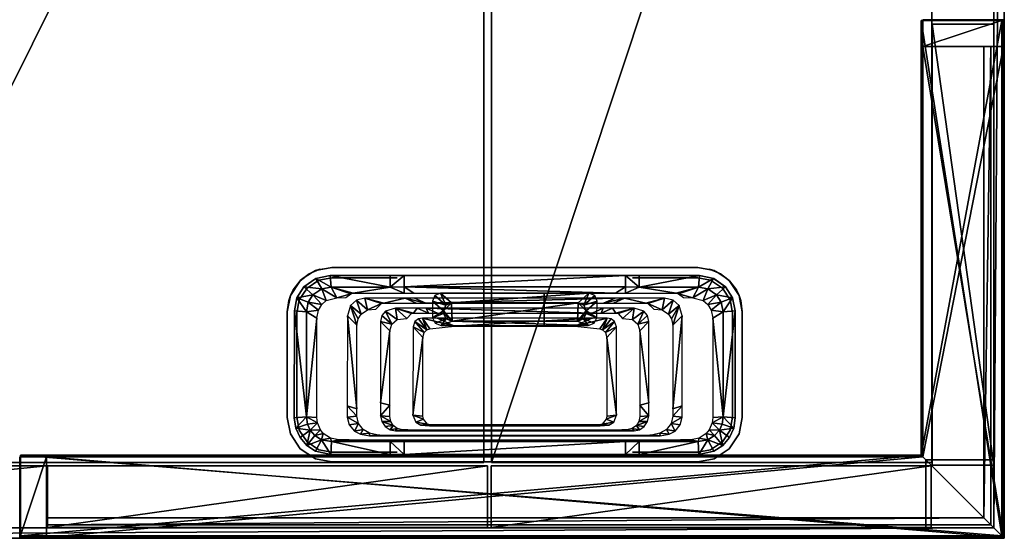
# Model space of a CAD drawing. Header units: millimetres. Extents: x -12 to 2193, y -1730 to 0.
# Tile 2 of 3: x 1063 to 2193, y -1683 to -1088. Entities that reach past the tile are written whole.
import ezdxf

# ---------------------------------------------------------------- set-up
doc = ezdxf.new("R2010")
doc.units = ezdxf.units.MM
for name, color, linetype in [('ALUMINIUM', 8, 'Continuous'), ('GLASS', 8, 'Continuous'), ('MTL2', 33, 'Continuous'), ('PLASTIC_BLACK', 18, 'Continuous')]:
    doc.layers.add(name, color=color, linetype=linetype)

msp = doc.modelspace()

# ---------------------------------------------------------------- meshes
at = {"layer": 'ALUMINIUM'}
mesh = msp.add_polyface(dxfattribs=at)
corners = [(2190, -1089, 23), (2190, -1680, 23), (2097.7, -1089, 23), (2097.7, -1587.7, 23), (2097.7, -1089, 0.4), (2097.7, -1587.7, 0.4), (2190, -1089, 0.4), (2190, -1680, 0.4)]
mesh.append_faces([[corners[k] for k in face] for face in [(3, 1, 2), (5, 3, 4), (7, 5, 6), (6, 0, 7), (4, 2, 6), (5, 7, 3)]], dxfattribs={"vtx1": -1})
mesh.append_faces([[corners[k] for k in face] for face in [(1, 0, 2), (3, 2, 4), (5, 4, 6), (0, 1, 7), (2, 0, 6), (7, 1, 3)]], dxfattribs={"vtx2": -1})
mesh = msp.add_polyface(dxfattribs=at)
corners = [(1481.1, -1413.2, 651.3), (1459.5, -1407.5, 667.9), (1478.6, -1413.8, 650.9), (1462.4, -1421.1, 643.4), (1471.8, -1420.2, 640.6), (1451.6, -1431.3, 648.1), (1442.8, -1416, 674.4), (1450.1, -1438.7, 649.8), (1439.3, -1427.9, 677.4), (1449.9, -1409.8, 671.2), (1455, -1425.9, 646.2), (1450.1, -1534.3, 666.7), (1439.2, -1530.9, 695.6), (1450.1, -1543, 668.2), (1378.7, -1422, 706.2), (1392.3, -1423.1, 702.7), (1381.5, -1407.1, 702.8), (1394.5, -1412.1, 700.2), (1378.4, -1544.7, 727.9), (1392.3, -1543.6, 724), (1389.5, -1394.4, 698.4), (1399.8, -1403.9, 697.3), (1403.3, -1384.8, 693), (1409.9, -1396.9, 693.3), (1419.5, -1381.6, 688), (1420.7, -1394.8, 690), (1488.6, -1381.6, 669.2), (1488.6, -1394.9, 671.5), (1378.7, -1422, 696.2), (1381.5, -1407.1, 692.8), (1389.5, -1394.4, 688.4), (1419.5, -1381.6, 678), (1488.6, -1381.6, 659.2), (1403.2, -1384.9, 683), (1378.4, -1544.7, 717.9), (1446.1, -1401.9, 671.6), (1443.3, -1402.6, 671.2), (1427.3, -1407, 667.1), (1437.7, -1406.7, 664.7), (1406, -1421.2, 675.4), (1404.2, -1430.6, 677.5), (1409.9, -1414.9, 673.2), (1415.1, -1410.4, 671), (1404.2, -1544.3, 697.6)]
mesh.append_faces([[corners[k] for k in face] for face in [(0, 1, 2), (5, 6, 7), (7, 8, 11), (11, 12, 13), (14, 15, 16), (18, 19, 14), (35, 25, 36), (25, 35, 27)]], dxfattribs={"vtx0": -1, "vtx1": -1})
mesh.append_faces([[corners[k] for k in face] for face in [(3, 2, 1), (37, 36, 25)]], dxfattribs={"vtx0": -1, "vtx1": -1, "vtx2": -1})
mesh.append_faces([[corners[k] for k in face] for face in [(6, 5, 10), (9, 10, 3), (16, 17, 21), (20, 21, 23), (22, 23, 25), (24, 25, 27), (26, 32, 31), (14, 28, 34), (15, 40, 39), (17, 39, 41), (21, 41, 42), (23, 42, 37), (19, 43, 40)]], dxfattribs={"vtx0": -1, "vtx2": -1})
mesh.append_faces([[corners[k] for k in face] for face in [(30, 29, 20), (20, 22, 30)]], dxfattribs={"vtx1": -1})
mesh.append_faces([[corners[k] for k in face] for face in [(6, 8, 7), (9, 6, 10), (1, 9, 3), (8, 12, 11), (15, 17, 16), (19, 15, 14), (20, 16, 21), (22, 20, 23), (24, 22, 25), (26, 24, 27), (14, 16, 28), (24, 26, 31), (18, 14, 34), (31, 33, 24), (17, 15, 39), (21, 17, 41), (23, 21, 42), (25, 23, 37), (15, 19, 40)]], dxfattribs={"vtx1": -1, "vtx2": -1})
mesh.append_faces([[corners[k] for k in face] for face in [(3, 4, 2), (16, 29, 28), (29, 16, 20), (22, 33, 30), (33, 22, 24), (37, 38, 36)]], dxfattribs={"vtx2": -1})
mesh = msp.add_polyface(dxfattribs=at)
corners = [(1542.9, -1430.4, 624.9), (1562.3, -1439.7, 601.8), (1719.9, -1430.4, 624.9), (1520.8, -1431.4, 630), (1516.9, -1434.5, 631.7), (1530.6, -1443.9, 602.5), (1525.5, -1430.5, 628.3), (1533.8, -1442.8, 602.3), (1516.3, -1407.5, 653.9), (1529.4, -1413.2, 639.6), (1746.5, -1407.5, 653.9), (1505.5, -1407.5, 655.4), (1518.2, -1413.2, 641.2), (1459.5, -1407.5, 667.9), (1481.1, -1413.2, 651.3), (1529.9, -1418.9, 639.4), (1542.7, -1424.7, 625.1), (1720, -1424.7, 625.1), (1515.3, -1424.7, 631.1), (1532.3, -1424.7, 626.5), (1519.3, -1419, 640.9), (1512.8, -1425.2, 630.8), (1494.4, -1419, 647.6), (1507.6, -1430.8, 621.6), (1479, -1427.6, 653.8), (1477.5, -1434.5, 655.4), (1490.2, -1437.2, 626.7), (1496.3, -1432.2, 624.1), (1483.2, -1422.3, 651.6), (1504.3, -1381.5, 667.1), (1504.3, -1394.7, 669.4), (1758.4, -1381.5, 667.1), (1488.6, -1381.6, 669.2), (1488.6, -1394.9, 671.5), (1504.3, -1381.5, 657.1), (1488.6, -1381.6, 659.2), (1515.7, -1401.9, 654.1), (1747.1, -1401.9, 654.1), (1504.3, -1401.9, 655.8), (1446.1, -1401.9, 671.6), (1704, -1412.9, 641.3), (1558.7, -1412.9, 641.3), (1559.5, -1434, 641.3), (1552.1, -1415.6, 641.3), (1549.5, -1422.1, 641.3), (1549.5, -1425.3, 641.3), (1552.5, -1431.4, 641.3), (1703.2, -1434, 641.3), (1537, -1430.2, 670.5), (1540.1, -1436.3, 670.5), (1716.5, -1401.7, 670.5), (1546.3, -1401.7, 670.5), (1547.1, -1438.9, 670.5), (1715.7, -1438.9, 670.5), (1539.7, -1404.4, 670.5), (1537, -1410.8, 670.5)]
mesh.append_faces([[corners[k] for k in face] for face in [(0, 1, 2), (8, 9, 10), (13, 14, 11), (21, 22, 23), (16, 15, 19), (23, 22, 27), (29, 30, 31), (32, 33, 29), (36, 30, 38)]], dxfattribs={"vtx0": -1, "vtx1": -1})
mesh.append_faces([[corners[k] for k in face] for face in [(42, 41, 44)]], dxfattribs={"vtx0": -1, "vtx1": -1, "vtx2": -1})
mesh.append_faces([[corners[k] for k in face] for face in [(6, 7, 1), (11, 12, 9), (15, 16, 17), (34, 29, 31), (35, 32, 29), (30, 36, 37)]], dxfattribs={"vtx0": -1, "vtx2": -1})
mesh.append_faces([[corners[k] for k in face] for face in [(3, 4, 5), (24, 25, 26), (27, 28, 26), (45, 48, 46), (52, 53, 42), (54, 43, 51), (44, 43, 55), (42, 46, 52), (45, 44, 48)]], dxfattribs={"vtx1": -1})
mesh.append_faces([[corners[k] for k in face] for face in [(0, 6, 1), (8, 11, 9), (14, 12, 11), (18, 19, 20), (21, 18, 22), (20, 22, 18), (15, 20, 19), (33, 30, 29), (34, 35, 29), (30, 33, 38), (39, 38, 33), (40, 41, 42), (44, 45, 42), (42, 47, 40)]], dxfattribs={"vtx1": -1, "vtx2": -1})
mesh.append_faces([[corners[k] for k in face] for face in [(6, 3, 5), (28, 24, 26), (22, 28, 27), (41, 43, 44), (45, 46, 42), (48, 49, 46), (50, 51, 41), (43, 41, 51), (43, 54, 55), (46, 49, 52), (44, 55, 48)]], dxfattribs={"vtx2": -1})
mesh = msp.add_polyface(dxfattribs=at)
corners = [(1665.1, -1438.6, 670.5), (1665.1, -1433.8, 641.7), (1665.1, -1401.9, 670.5), (1665.1, -1413.1, 641.7), (1562.3, -1439.7, 601.8), (1700.4, -1439.7, 601.8), (1719.9, -1430.4, 624.9), (1742, -1431.4, 630), (1732.1, -1443.9, 602.5), (1745.9, -1434.5, 631.7), (1737.3, -1430.5, 628.3), (1728.9, -1442.8, 602.3), (1529.4, -1413.2, 639.6), (1733.3, -1413.2, 639.6), (1746.5, -1407.5, 653.9), (1757.3, -1407.5, 655.4), (1744.6, -1413.2, 641.2), (1803.3, -1407.5, 667.9), (1781.7, -1413.2, 651.3), (1732.9, -1418.9, 639.4), (1529.9, -1418.9, 639.4), (1720, -1424.7, 625.1), (1747.5, -1424.7, 631.1), (1743.4, -1419, 640.9), (1730.4, -1424.7, 626.5), (1749.9, -1425.2, 630.8), (1755.1, -1430.8, 621.6), (1768.4, -1419, 647.6), (1783.7, -1427.6, 653.8), (1772.5, -1437.2, 626.7), (1785.2, -1434.5, 655.4), (1774.8, -1445, 628.7), (1766.4, -1432.2, 624.1), (1779.5, -1422.3, 651.6), (1504.3, -1394.7, 669.4), (1758.4, -1394.7, 669.4), (1758.4, -1381.5, 667.1), (1774.2, -1381.6, 669.2), (1774.2, -1394.9, 671.5), (1758.4, -1381.5, 657.1), (1504.3, -1381.5, 657.1), (1774.2, -1381.6, 659.2), (1747.1, -1401.9, 654.1), (1758.5, -1401.9, 655.8), (1703.2, -1434, 641.3), (1710.2, -1431.3, 641.3), (1713.2, -1425.3, 641.3), (1713.3, -1422.1, 641.3), (1710.6, -1415.6, 641.3), (1704, -1412.9, 641.3), (1722.6, -1436.3, 670.5), (1725.7, -1430.2, 670.5), (1716.5, -1401.7, 670.5), (1558.7, -1412.9, 641.3), (1715.7, -1438.9, 670.5), (1559.5, -1434, 641.3), (1723.1, -1404.4, 670.5), (1725.8, -1410.8, 670.5)]
mesh.append_faces([[corners[k] for k in face] for face in [(6, 5, 10), (14, 13, 15), (22, 23, 24), (25, 27, 22), (23, 22, 27), (39, 36, 41)]], dxfattribs={"vtx0": -1, "vtx1": -1})
mesh.append_faces([[corners[k] for k in face] for face in [(47, 49, 44)]], dxfattribs={"vtx0": -1, "vtx1": -1, "vtx2": -1})
mesh.append_faces([[corners[k] for k in face] for face in [(15, 16, 18), (24, 23, 19), (36, 35, 38), (43, 38, 35)]], dxfattribs={"vtx0": -1, "vtx2": -1})
mesh.append_faces([[corners[k] for k in face] for face in [(0, 1, 2), (7, 8, 9), (28, 29, 30), (32, 29, 33), (50, 51, 45), (49, 52, 53), (56, 52, 48), (47, 57, 48), (44, 54, 45), (46, 51, 47)]], dxfattribs={"vtx1": -1})
mesh.append_faces([[corners[k] for k in face] for face in [(4, 5, 6), (5, 11, 10), (12, 13, 14), (13, 16, 15), (17, 15, 18), (19, 20, 21), (25, 26, 27), (21, 24, 19), (29, 31, 30), (26, 32, 27), (34, 35, 36), (37, 36, 38), (39, 40, 36), (36, 37, 41), (35, 34, 42), (42, 43, 35), (46, 47, 44)]], dxfattribs={"vtx1": -1, "vtx2": -1})
mesh.append_faces([[corners[k] for k in face] for face in [(1, 3, 2), (8, 7, 10), (29, 28, 33), (32, 33, 27), (44, 45, 46), (47, 48, 49), (51, 46, 45), (54, 44, 55), (52, 49, 48), (57, 56, 48), (54, 50, 45), (51, 57, 47)]], dxfattribs={"vtx2": -1})
mesh = msp.add_polyface(dxfattribs=at)
corners = [(1781.7, -1413.2, 651.3), (1784.2, -1413.8, 650.9), (1803.3, -1407.5, 667.9), (1800.3, -1421.1, 643.4), (1790.9, -1420.2, 640.6), (1811.2, -1431.3, 648.1), (1812.7, -1438.7, 649.8), (1819.9, -1416, 674.4), (1823.5, -1427.9, 677.4), (1812.9, -1409.8, 671.2), (1807.8, -1425.9, 646.2), (1812.7, -1534.3, 666.7), (1823.5, -1530.9, 695.6), (1884.1, -1422, 706.2), (1881.3, -1407.1, 702.8), (1870.5, -1423.1, 702.7), (1868.3, -1412.1, 700.2), (1884.4, -1544.7, 727.9), (1870.5, -1543.6, 724), (1873.3, -1394.4, 698.4), (1862.9, -1403.9, 697.3), (1859.4, -1384.8, 693), (1852.9, -1396.9, 693.3), (1843.2, -1381.6, 688), (1842.1, -1394.8, 690), (1774.2, -1381.6, 669.2), (1774.2, -1394.9, 671.5), (1884.1, -1422, 696.2), (1881.3, -1407.1, 692.8), (1873.3, -1394.4, 688.4), (1843.2, -1381.6, 678), (1774.2, -1381.6, 659.2), (1859.6, -1384.9, 683), (1884.4, -1544.7, 717.9), (1816.7, -1401.9, 671.6), (1819.4, -1402.6, 671.2), (1835.5, -1407, 667.1), (1825.1, -1406.7, 664.7), (1856.7, -1421.2, 675.4), (1858.6, -1430.6, 677.5), (1852.8, -1414.9, 673.2), (1847.6, -1410.4, 671), (1858.6, -1544.3, 697.6), (1758.5, -1401.9, 655.8)]
mesh.append_faces([[corners[k] for k in face] for face in [(3, 1, 4), (36, 35, 37)]], dxfattribs={"vtx0": -1})
mesh.append_faces([[corners[k] for k in face] for face in [(9, 10, 7), (2, 3, 9), (19, 20, 14), (21, 22, 19), (23, 24, 21), (25, 26, 23), (13, 27, 14), (23, 30, 25), (17, 33, 13), (30, 23, 32), (16, 38, 15), (20, 40, 16), (22, 41, 20), (24, 36, 22), (15, 39, 18)]], dxfattribs={"vtx0": -1, "vtx1": -1})
mesh.append_faces([[corners[k] for k in face] for face in [(3, 2, 1), (36, 24, 35)]], dxfattribs={"vtx0": -1, "vtx1": -1, "vtx2": -1})
mesh.append_faces([[corners[k] for k in face] for face in [(6, 8, 7), (11, 12, 8), (14, 16, 15), (13, 15, 18), (26, 43, 34)]], dxfattribs={"vtx0": -1, "vtx2": -1})
mesh.append_faces([[corners[k] for k in face] for face in [(29, 19, 28), (19, 29, 21)]], dxfattribs={"vtx1": -1})
mesh.append_faces([[corners[k] for k in face] for face in [(0, 1, 2), (5, 6, 7), (10, 5, 7), (3, 10, 9), (6, 11, 8), (13, 14, 15), (17, 13, 18), (20, 16, 14), (22, 20, 19), (24, 22, 21), (26, 24, 23), (30, 31, 25), (33, 27, 13), (34, 35, 24), (38, 39, 15), (40, 38, 16), (41, 40, 20), (36, 41, 22), (39, 42, 18), (24, 26, 34)]], dxfattribs={"vtx1": -1, "vtx2": -1})
mesh.append_faces([[corners[k] for k in face] for face in [(27, 28, 14), (19, 14, 28), (29, 32, 21), (23, 21, 32)]], dxfattribs={"vtx2": -1})
mesh = msp.add_polyface(dxfattribs=at)
corners = [(1534.6, -1552.7, 621.7), (1542.7, -1553.8, 646.6), (1720.1, -1553.8, 646.6), (1525.9, -1542.9, 620), (1514.6, -1541.8, 651.2), (1526.5, -1546.5, 620.6), (1517.7, -1549.8, 651.8), (1531.1, -1551.9, 621.5), (1523.7, -1553.4, 650.9), (1533.6, -1553.8, 647.7), (1514.7, -1440.3, 633.3), (1525.9, -1452.6, 604), (1516.9, -1434.5, 631.7), (1527.4, -1447.1, 603.1), (1530.6, -1443.9, 602.5), (1533.8, -1442.8, 602.3), (1525.5, -1430.5, 628.3), (1526.1, -1564.9, 666.5), (1515.7, -1565.4, 681.8), (1736.7, -1564.9, 666.5), (1519, -1564.9, 667.7), (1482.6, -1564.9, 677.6), (1508.6, -1565.4, 682.4), (1464.6, -1565.4, 694.2), (1540.6, -1559.1, 648.8), (1528.3, -1559.6, 664.2), (1722.2, -1559.1, 648.8), (1516.9, -1559.1, 654.3), (1514.3, -1559.1, 653.8), (1494.6, -1559.6, 672.2), (1502.7, -1558.6, 644.6), (1508.5, -1558.6, 643.1), (1521.3, -1559.6, 665), (1533.3, -1559.1, 649.9), (1488.3, -1558.4, 674), (1496.5, -1557.1, 646.1), (1482.8, -1554.8, 675), (1491.9, -1553.7, 646.7), (1489.1, -1549.1, 646.7), (1478.9, -1549.2, 675.2), (1487.9, -1543.4, 646), (1477.5, -1542.4, 674.4), (1477.5, -1527.6, 671.8), (1487.9, -1530.1, 643.7), (1477.5, -1434.5, 655.4), (1487.9, -1445, 628.7), (1490.2, -1437.2, 626.7), (1504.3, -1572.1, 700.7), (1504.3, -1586.8, 703.3), (1758.4, -1572.1, 700.7), (1488.6, -1572.1, 702.8), (1488.6, -1586.8, 705.4), (1504.3, -1586.8, 693.3), (1758.4, -1586.8, 693.3), (1488.6, -1586.8, 695.4), (1515.7, -1570.5, 683.9), (1506.8, -1570.5, 684.9), (1449.8, -1570.5, 700.4)]
mesh.append_faces([[corners[k] for k in face] for face in [(3, 4, 5), (15, 16, 14), (17, 18, 19), (20, 22, 17), (24, 25, 26), (38, 39, 37), (40, 41, 38), (47, 48, 49)]], dxfattribs={"vtx0": -1, "vtx1": -1})
mesh.append_faces([[corners[k] for k in face] for face in [(28, 30, 29)]], dxfattribs={"vtx0": -1, "vtx1": -1, "vtx2": -1})
mesh.append_faces([[corners[k] for k in face] for face in [(0, 1, 2), (4, 3, 11), (10, 11, 13), (21, 23, 22), (25, 24, 33), (27, 29, 32), (29, 30, 35), (41, 40, 43), (42, 43, 45), (44, 45, 46), (50, 51, 48), (52, 48, 51), (55, 47, 49), (47, 55, 56)]], dxfattribs={"vtx0": -1, "vtx2": -1})
mesh.append_faces([[corners[k] for k in face] for face in [(5, 6, 7), (7, 8, 0), (12, 10, 13), (31, 30, 28), (34, 29, 35), (36, 34, 37)]], dxfattribs={"vtx1": -1})
mesh.append_faces([[corners[k] for k in face] for face in [(8, 9, 0), (9, 1, 0), (10, 4, 11), (20, 21, 22), (22, 18, 17), (27, 28, 29), (32, 25, 33), (33, 27, 32), (41, 39, 38), (42, 41, 43), (44, 42, 45), (47, 50, 48), (52, 53, 48), (54, 52, 51), (56, 57, 50), (50, 47, 56)]], dxfattribs={"vtx1": -1, "vtx2": -1})
mesh.append_faces([[corners[k] for k in face] for face in [(4, 6, 5), (6, 8, 7), (12, 13, 14), (34, 35, 37), (39, 36, 37)]], dxfattribs={"vtx2": -1})
mesh = msp.add_polyface(dxfattribs=at)
corners = [(1728.1, -1552.7, 621.7), (1534.6, -1552.7, 621.7), (1720.1, -1553.8, 646.6), (1736.9, -1542.9, 620), (1736.3, -1546.5, 620.6), (1748.1, -1541.8, 651.2), (1745, -1549.8, 651.8), (1731.7, -1551.9, 621.5), (1739.1, -1553.4, 650.9), (1729.2, -1553.8, 647.7), (1748.1, -1440.3, 633.3), (1736.9, -1452.6, 604), (1745.9, -1434.5, 631.7), (1735.3, -1447.1, 603.1), (1732.1, -1443.9, 602.5), (1728.9, -1442.8, 602.3), (1737.3, -1430.5, 628.3), (1515.7, -1565.4, 681.8), (1747.1, -1565.4, 681.8), (1736.7, -1564.9, 666.5), (1743.7, -1564.9, 667.7), (1754.1, -1565.4, 682.4), (1780.2, -1564.9, 677.6), (1798.2, -1565.4, 694.2), (1528.3, -1559.6, 664.2), (1734.4, -1559.6, 664.2), (1722.2, -1559.1, 648.8), (1745.8, -1559.1, 654.3), (1768.2, -1559.6, 672.2), (1748.5, -1559.1, 653.8), (1760, -1558.6, 644.6), (1754.2, -1558.6, 643.1), (1741.5, -1559.6, 665), (1729.4, -1559.1, 649.9), (1774.4, -1558.4, 674), (1766.2, -1557.1, 646.1), (1779.9, -1554.8, 675), (1770.9, -1553.7, 646.7), (1773.7, -1549.1, 646.7), (1783.8, -1549.2, 675.2), (1774.8, -1543.4, 646), (1785.2, -1542.4, 674.4), (1785.2, -1527.6, 671.8), (1774.8, -1530.1, 643.7), (1785.2, -1434.5, 655.4), (1774.8, -1445, 628.7), (1504.3, -1586.8, 703.3), (1758.4, -1586.8, 703.3), (1758.4, -1572.1, 700.7), (1774.2, -1572.1, 702.8), (1774.2, -1586.8, 705.4), (1758.4, -1586.8, 693.3), (1774.2, -1586.8, 695.4), (1747.1, -1570.5, 683.9), (1515.7, -1570.5, 683.9), (1755.9, -1570.5, 684.9), (1812.9, -1570.5, 700.4)]
mesh.append_faces([[corners[k] for k in face] for face in [(9, 0, 2), (10, 11, 5), (20, 21, 22), (27, 28, 29), (32, 33, 25), (33, 32, 27), (42, 43, 41), (44, 45, 42), (48, 47, 49), (52, 50, 51), (55, 49, 56), (49, 55, 48)]], dxfattribs={"vtx0": -1, "vtx1": -1})
mesh.append_faces([[corners[k] for k in face] for face in [(29, 28, 30)]], dxfattribs={"vtx0": -1, "vtx1": -1, "vtx2": -1})
mesh.append_faces([[corners[k] for k in face] for face in [(0, 9, 8), (19, 18, 21), (38, 39, 41), (51, 47, 46)]], dxfattribs={"vtx0": -1, "vtx2": -1})
mesh.append_faces([[corners[k] for k in face] for face in [(4, 7, 6), (7, 0, 8), (12, 13, 10), (31, 29, 30), (34, 35, 28), (36, 37, 34)]], dxfattribs={"vtx1": -1})
mesh.append_faces([[corners[k] for k in face] for face in [(0, 1, 2), (3, 4, 5), (11, 3, 5), (13, 11, 10), (15, 14, 16), (17, 18, 19), (21, 23, 22), (20, 19, 21), (24, 25, 26), (33, 26, 25), (32, 28, 27), (35, 30, 28), (38, 37, 39), (40, 38, 41), (43, 40, 41), (45, 43, 42), (46, 47, 48), (47, 50, 49), (50, 47, 51), (53, 54, 48), (55, 53, 48)]], dxfattribs={"vtx1": -1, "vtx2": -1})
mesh.append_faces([[corners[k] for k in face] for face in [(4, 6, 5), (7, 8, 6), (14, 13, 12), (37, 35, 34), (37, 36, 39)]], dxfattribs={"vtx2": -1})
mesh = msp.add_polyface(dxfattribs=at)
corners = [(1464.6, -1565.4, 694.2), (1482.6, -1564.9, 677.6), (1479.9, -1564.9, 677.1), (1473.2, -1564.3, 665.7), (1439.2, -1530.9, 695.6), (1439.2, -1544.1, 697.9), (1450.1, -1543, 668.2), (1452, -1551.4, 669.2), (1441.4, -1553, 698.9), (1447.5, -1560.1, 698.4), (1457.4, -1558.2, 668.9), (1454.3, -1563.7, 697), (1464.8, -1562.5, 667.6), (1385, -1567.5, 730.1), (1396.6, -1558.8, 725.5), (1380.1, -1556.5, 729.6), (1393.6, -1552.2, 725.1), (1402.8, -1583, 728), (1409.7, -1569.9, 723.8), (1392.8, -1576.5, 729.6), (1402.1, -1565.1, 725.1), (1378.4, -1544.7, 727.9), (1392.3, -1543.6, 724), (1421, -1572.1, 721.2), (1420.3, -1586.8, 723.9), (1488.6, -1572.1, 702.8), (1488.6, -1586.8, 705.4), (1380.1, -1556.5, 719.6), (1378.4, -1544.7, 717.9), (1402.8, -1583, 718), (1392.8, -1576.5, 719.6), (1385, -1567.5, 720.1), (1420.3, -1586.8, 713.9), (1488.6, -1586.8, 695.4), (1447, -1570.5, 699.9), (1449.8, -1570.5, 700.4), (1429.5, -1570.2, 695.2), (1441.4, -1570.2, 692), (1404.2, -1544.3, 697.6), (1404.9, -1550.4, 698.4), (1408.4, -1558.5, 698.9), (1411.7, -1562.6, 698.8), (1419.9, -1568.2, 697.5)]
mesh.append_faces([[corners[k] for k in face] for face in [(36, 34, 37)]], dxfattribs={"vtx0": -1})
mesh.append_faces([[corners[k] for k in face] for face in [(6, 5, 7), (13, 14, 15), (17, 18, 19), (27, 15, 28), (13, 31, 19), (15, 27, 13), (24, 32, 26), (34, 23, 35), (38, 22, 39)]], dxfattribs={"vtx0": -1, "vtx1": -1})
mesh.append_faces([[corners[k] for k in face] for face in [(36, 23, 34)]], dxfattribs={"vtx0": -1, "vtx1": -1, "vtx2": -1})
mesh.append_faces([[corners[k] for k in face] for face in [(0, 1, 2), (0, 2, 3), (0, 3, 12), (15, 16, 22), (19, 20, 14), (18, 17, 24), (23, 24, 26), (19, 30, 29), (14, 40, 39), (20, 41, 40), (35, 23, 25)]], dxfattribs={"vtx0": -1, "vtx2": -1})
mesh.append_faces([[corners[k] for k in face] for face in [(8, 9, 7), (9, 11, 10), (11, 0, 12), (17, 19, 29)]], dxfattribs={"vtx1": -1})
mesh.append_faces([[corners[k] for k in face] for face in [(4, 5, 6), (14, 16, 15), (18, 20, 19), (21, 15, 22), (13, 19, 14), (23, 18, 24), (25, 23, 26), (15, 21, 28), (31, 30, 19), (27, 31, 13), (24, 17, 32), (32, 33, 26), (22, 16, 39), (16, 14, 39), (14, 20, 40), (20, 18, 41), (36, 42, 23)]], dxfattribs={"vtx1": -1, "vtx2": -1})
mesh.append_faces([[corners[k] for k in face] for face in [(5, 8, 7), (9, 10, 7), (11, 12, 10), (17, 29, 32), (18, 42, 41), (42, 18, 23)]], dxfattribs={"vtx2": -1})
mesh = msp.add_polyface(dxfattribs=at)
corners = [(1798.2, -1565.4, 694.2), (1782.9, -1564.9, 677.1), (1780.2, -1564.9, 677.6), (1789.6, -1564.3, 665.7), (1812.7, -1534.3, 666.7), (1812.7, -1543, 668.2), (1823.5, -1530.9, 695.6), (1823.5, -1544.1, 697.9), (1810.7, -1551.4, 669.2), (1821.3, -1553, 698.9), (1815.3, -1560.1, 698.4), (1805.4, -1558.2, 668.9), (1808.5, -1563.7, 697), (1797.9, -1562.5, 667.6), (1877.7, -1567.5, 730.1), (1882.7, -1556.5, 729.6), (1866.1, -1558.8, 725.5), (1869.2, -1552.2, 725.1), (1859.9, -1583, 728), (1869.9, -1576.5, 729.6), (1853, -1569.9, 723.8), (1860.7, -1565.1, 725.1), (1884.4, -1544.7, 727.9), (1870.5, -1543.6, 724), (1841.7, -1572.1, 721.2), (1842.4, -1586.8, 723.9), (1774.2, -1572.1, 702.8), (1774.2, -1586.8, 705.4), (1882.7, -1556.5, 719.6), (1884.4, -1544.7, 717.9), (1859.9, -1583, 718), (1869.9, -1576.5, 719.6), (1877.7, -1567.5, 720.1), (1842.4, -1586.8, 713.9), (1774.2, -1586.8, 695.4), (1815.8, -1570.5, 699.9), (1812.9, -1570.5, 700.4), (1833.2, -1570.2, 695.2), (1821.4, -1570.2, 692), (1858.6, -1544.3, 697.6), (1857.8, -1550.4, 698.4), (1854.3, -1558.5, 698.9), (1851.1, -1562.6, 698.8), (1842.9, -1568.2, 697.5)]
mesh.append_faces([[corners[k] for k in face] for face in [(22, 23, 15), (14, 16, 19), (24, 25, 20), (26, 27, 24), (25, 33, 18), (17, 40, 16), (16, 41, 21), (21, 42, 20), (37, 24, 43)]], dxfattribs={"vtx0": -1, "vtx1": -1})
mesh.append_faces([[corners[k] for k in face] for face in [(37, 35, 24)]], dxfattribs={"vtx0": -1, "vtx1": -1, "vtx2": -1})
mesh.append_faces([[corners[k] for k in face] for face in [(0, 1, 2), (0, 3, 1), (5, 7, 6), (15, 17, 16), (19, 21, 20), (29, 22, 15), (19, 31, 32), (14, 32, 28), (27, 34, 33), (40, 17, 23)]], dxfattribs={"vtx0": -1, "vtx2": -1})
mesh.append_faces([[corners[k] for k in face] for face in [(9, 8, 10), (10, 11, 12), (12, 13, 0), (18, 30, 19)]], dxfattribs={"vtx1": -1})
mesh.append_faces([[corners[k] for k in face] for face in [(4, 5, 6), (5, 8, 7), (13, 3, 0), (14, 15, 16), (18, 19, 20), (23, 17, 15), (16, 21, 19), (25, 18, 20), (27, 25, 24), (28, 29, 15), (30, 31, 19), (14, 19, 32), (15, 14, 28), (25, 27, 33), (35, 36, 24), (39, 40, 23), (40, 41, 16), (41, 42, 21), (26, 24, 36)]], dxfattribs={"vtx1": -1, "vtx2": -1})
mesh.append_faces([[corners[k] for k in face] for face in [(8, 9, 7), (8, 11, 10), (11, 13, 12), (33, 30, 18), (37, 38, 35), (42, 43, 20), (24, 20, 43)]], dxfattribs={"vtx2": -1})
mesh = msp.add_polyface(dxfattribs=at)
corners = [(1064.2, -1680, 23), (2190, -1680, 23), (1064.2, -1587.7, 23), (2097.7, -1587.7, 23), (1064.2, -1587.7, 0.4), (2097.7, -1587.7, 0.4), (1064.2, -1680, 0.4), (2190, -1680, 0.4)]
mesh.append_faces([[corners[k] for k in face] for face in [(3, 2, 1), (5, 4, 3), (7, 6, 5), (6, 7, 0), (4, 6, 2), (5, 3, 7)]], dxfattribs={"vtx1": -1})
mesh.append_faces([[corners[k] for k in face] for face in [(2, 0, 1), (4, 2, 3), (6, 4, 5), (7, 1, 0), (6, 0, 2), (3, 1, 7)]], dxfattribs={"vtx2": -1})
at = {"layer": 'GLASS'}
mesh = msp.add_polyface(dxfattribs=at)
corners = [(2177.7, -1667.7, 1867), (2177.7, -1667.7, 24), (2177.7, -1119, 1867), (2177.7, -1119, 24), (2169.7, -1119, 1867), (2169.7, -1119, 24), (2169.7, -1659.7, 1867), (2169.7, -1659.7, 24)]
mesh.append_faces([[corners[k] for k in face] for face in [(3, 2, 1), (5, 4, 3), (7, 6, 5), (1, 0, 7), (4, 6, 2), (5, 3, 7)]], dxfattribs={"vtx1": -1})
mesh.append_faces([[corners[k] for k in face] for face in [(2, 0, 1), (4, 2, 3), (6, 4, 5), (0, 6, 7), (6, 0, 2), (3, 1, 7)]], dxfattribs={"vtx2": -1})
mesh = msp.add_polyface(dxfattribs=at)
corners = [(2177.7, -1667.7, 1867), (2177.7, -1667.7, 24), (1094.2, -1667.7, 1867), (1094.2, -1667.7, 24), (1094.2, -1659.7, 1867), (1094.2, -1659.7, 24), (2169.7, -1659.7, 1867), (2169.7, -1659.7, 24)]
mesh.append_faces([[corners[k] for k in face] for face in [(3, 1, 2), (5, 3, 4), (7, 5, 6), (1, 7, 0), (4, 2, 6), (5, 7, 3)]], dxfattribs={"vtx1": -1})
mesh.append_faces([[corners[k] for k in face] for face in [(1, 0, 2), (3, 2, 4), (5, 4, 6), (7, 6, 0), (2, 0, 6), (7, 1, 3)]], dxfattribs={"vtx2": -1})
at = {"layer": 'MTL2'}
mesh = msp.add_polyface(dxfattribs=at)
corners = [(2193, 0, 2047), (2193, -1683, 2047), (2193, 0, 2091), (2193, -1683, 2091), (0, -1683, 2047), (0, -1683, 2091), (0, -1671, 2047), (0, -1671, 2091), (2181, 0, 2047), (2181, 0, 2091), (2181, -1671, 2047), (2181, -1671, 2091)]
mesh.append_faces([[corners[k] for k in face] for face in [(3, 1, 2), (5, 4, 3), (7, 6, 5), (8, 9, 0), (6, 10, 4), (9, 11, 2)]], dxfattribs={"vtx1": -1})
mesh.append_faces([[corners[k] for k in face] for face in [(0, 1, 10), (1, 4, 10), (5, 3, 11), (3, 2, 11)]], dxfattribs={"vtx1": -1, "vtx2": -1})
mesh.append_faces([[corners[k] for k in face] for face in [(1, 0, 2), (4, 1, 3), (6, 4, 5), (9, 2, 0), (10, 8, 0), (11, 7, 5)]], dxfattribs={"vtx2": -1})
mesh = msp.add_polyface(dxfattribs=at)
corners = [(1595.8, -1596.2, 2016), (1595.8, -1596.2, 2086.5), (1595.8, -75.2, 2016), (1595.8, -75.2, 2086.5), (838.8, -75.2, 2016), (838.8, -75.2, 2086.5), (838.8, -1596.2, 2016), (838.8, -1596.2, 2086.5)]
mesh.append_faces([[corners[k] for k in face] for face in [(3, 1, 2), (5, 3, 4), (7, 5, 6), (1, 7, 0), (4, 2, 6), (5, 7, 3)]], dxfattribs={"vtx1": -1})
mesh.append_faces([[corners[k] for k in face] for face in [(1, 0, 2), (3, 2, 4), (5, 4, 6), (7, 6, 0), (2, 0, 6), (7, 1, 3)]], dxfattribs={"vtx2": -1})
mesh = msp.add_polyface(dxfattribs=at)
corners = [(2109.8, -1596.2, 2016), (2109.8, -1596.2, 2086.5), (2109.8, -75.2, 2016), (2109.8, -75.2, 2086.5), (1604.8, -75.2, 2016), (1604.8, -75.2, 2086.5), (1604.8, -1596.2, 2016), (1604.8, -1596.2, 2086.5)]
mesh.append_faces([[corners[k] for k in face] for face in [(3, 1, 2), (5, 3, 4), (7, 5, 6), (1, 7, 0), (4, 2, 6), (5, 7, 3)]], dxfattribs={"vtx1": -1})
mesh.append_faces([[corners[k] for k in face] for face in [(1, 0, 2), (3, 2, 4), (5, 4, 6), (7, 6, 0), (2, 0, 6), (7, 1, 3)]], dxfattribs={"vtx2": -1})
mesh = msp.add_polyface(dxfattribs=at)
corners = [(2192, -1119, 23), (2192, -1119, 1898), (2099.7, -1119, 23), (2099.7, -1119, 1898), (2099.7, -1088.2, 23), (2099.7, -1088.2, 1898), (2192, -1088.2, 23), (2192, -1088.2, 1898)]
mesh.append_faces([[corners[k] for k in face] for face in [(3, 2, 1), (5, 4, 3), (7, 6, 5), (1, 0, 7), (4, 6, 2), (5, 3, 7)]], dxfattribs={"vtx1": -1})
mesh.append_faces([[corners[k] for k in face] for face in [(2, 0, 1), (4, 2, 3), (6, 4, 5), (0, 6, 7), (6, 0, 2), (3, 1, 7)]], dxfattribs={"vtx2": -1})
mesh = msp.add_polyface(dxfattribs=at)
corners = [(2110.4, -1599.2, 1898), (2110.4, -1599.2, 2087), (2180.9, -1599.2, 1898), (2180.9, -1599.2, 2087), (2180.9, -1093.2, 1898), (2180.9, -1093.2, 2087), (2110.4, -1093.2, 1898), (2110.4, -1093.2, 2087)]
mesh.append_faces([[corners[k] for k in face] for face in [(3, 1, 2), (5, 3, 4), (7, 5, 6), (1, 7, 0), (4, 2, 6), (5, 7, 3)]], dxfattribs={"vtx1": -1})
mesh.append_faces([[corners[k] for k in face] for face in [(1, 0, 2), (3, 2, 4), (5, 4, 6), (7, 6, 0), (2, 0, 6), (7, 1, 3)]], dxfattribs={"vtx2": -1})
mesh = msp.add_polyface(dxfattribs=at)
corners = [(2192, -1119, 1898), (2192, -1682, 1898), (2099.7, -1119, 1898), (2099.7, -1589.7, 1898), (2099.7, -1119, 1867.2), (2099.7, -1589.7, 1867.2), (2192, -1119, 1867.2), (2192, -1682, 1867.2)]
mesh.append_faces([[corners[k] for k in face] for face in [(3, 1, 2), (5, 3, 4), (7, 5, 6), (1, 7, 0), (4, 2, 6), (5, 7, 3)]], dxfattribs={"vtx1": -1})
mesh.append_faces([[corners[k] for k in face] for face in [(1, 0, 2), (3, 2, 4), (5, 4, 6), (7, 6, 0), (2, 0, 6), (7, 1, 3)]], dxfattribs={"vtx2": -1})
mesh = msp.add_polyface(dxfattribs=at)
corners = [(1094.2, -1682, 8), (1094.2, -1682, 1898), (1094.2, -1589.7, 8), (1094.2, -1589.7, 1898), (1063.5, -1589.7, 8), (1063.5, -1589.7, 1898), (1063.5, -1682, 8), (1063.5, -1682, 1898)]
mesh.append_faces([[corners[k] for k in face] for face in [(3, 1, 2), (5, 3, 4), (7, 5, 6), (1, 7, 0), (4, 2, 6), (5, 7, 3)]], dxfattribs={"vtx1": -1})
mesh.append_faces([[corners[k] for k in face] for face in [(1, 0, 2), (3, 2, 4), (5, 4, 6), (7, 6, 0), (2, 0, 6), (7, 1, 3)]], dxfattribs={"vtx2": -1})
mesh = msp.add_polyface(dxfattribs=at)
corners = [(1094.2, -1682, 1898), (2192, -1682, 1898), (1094.2, -1589.7, 1898), (2099.7, -1589.7, 1898), (1094.2, -1589.7, 1867.2), (2099.7, -1589.7, 1867.2), (1094.2, -1682, 1867.2), (2192, -1682, 1867.2)]
mesh.append_faces([[corners[k] for k in face] for face in [(3, 2, 1), (5, 4, 3), (7, 6, 5), (1, 0, 7), (4, 6, 2), (5, 3, 7)]], dxfattribs={"vtx1": -1})
mesh.append_faces([[corners[k] for k in face] for face in [(2, 0, 1), (4, 2, 3), (6, 4, 5), (0, 6, 7), (6, 0, 2), (3, 1, 7)]], dxfattribs={"vtx2": -1})
mesh = msp.add_polyface(dxfattribs=at)
corners = [(1094.2, -1671, 1898), (1094.2, -1671, 2087), (404.2, -1671, 1898), (404.2, -1671, 2087), (404.2, -1600, 1898), (404.2, -1600, 2087), (1094.2, -1600, 1898), (1094.2, -1600, 2087)]
mesh.append_faces([[corners[k] for k in face] for face in [(3, 2, 1), (5, 4, 3), (7, 6, 5), (1, 0, 7), (4, 6, 2), (5, 3, 7)]], dxfattribs={"vtx1": -1})
mesh.append_faces([[corners[k] for k in face] for face in [(2, 0, 1), (4, 2, 3), (6, 4, 5), (0, 6, 7), (6, 0, 2), (3, 1, 7)]], dxfattribs={"vtx2": -1})
mesh = msp.add_polyface(dxfattribs=at)
corners = [(1095.2, -1600, 1898), (1095.2, -1600, 2087), (1095.2, -1670.5, 1898), (1095.2, -1670.5, 2087), (1600.2, -1670.5, 1898), (1600.2, -1670.5, 2087), (1600.2, -1600, 1898), (1600.2, -1600, 2087)]
mesh.append_faces([[corners[k] for k in face] for face in [(3, 1, 2), (5, 3, 4), (7, 5, 6), (1, 7, 0), (4, 2, 6), (5, 7, 3)]], dxfattribs={"vtx1": -1})
mesh.append_faces([[corners[k] for k in face] for face in [(1, 0, 2), (3, 2, 4), (5, 4, 6), (7, 6, 0), (2, 0, 6), (7, 1, 3)]], dxfattribs={"vtx2": -1})
mesh = msp.add_polyface(dxfattribs=at)
corners = [(1604.2, -1600, 1898), (1604.2, -1600, 2087), (1604.2, -1670.5, 1898), (1604.2, -1670.5, 2087), (2109.2, -1670.5, 1898), (2109.2, -1670.5, 2087), (2109.2, -1600, 1898), (2109.2, -1600, 2087)]
mesh.append_faces([[corners[k] for k in face] for face in [(3, 1, 2), (5, 3, 4), (7, 5, 6), (1, 7, 0), (4, 2, 6), (5, 7, 3)]], dxfattribs={"vtx1": -1})
mesh.append_faces([[corners[k] for k in face] for face in [(1, 0, 2), (3, 2, 4), (5, 4, 6), (7, 6, 0), (2, 0, 6), (7, 1, 3)]], dxfattribs={"vtx2": -1})
mesh = msp.add_polyface(dxfattribs=at)
corners = [(2103, -1671, 1898), (2103, -1671, 2087), (2181, -1671, 1898), (2181, -1671, 2087), (2181, -1593, 1898), (2181, -1593, 2087), (2103, -1593, 1898), (2103, -1593, 2087)]
mesh.append_faces([[corners[k] for k in face] for face in [(3, 1, 2), (5, 3, 4), (7, 5, 6), (1, 7, 0), (4, 2, 6), (5, 7, 3)]], dxfattribs={"vtx1": -1})
mesh.append_faces([[corners[k] for k in face] for face in [(1, 0, 2), (3, 2, 4), (5, 4, 6), (7, 6, 0), (2, 0, 6), (7, 1, 3)]], dxfattribs={"vtx2": -1})
at = {"layer": 'PLASTIC_BLACK'}
mesh = msp.add_polyface(dxfattribs=at)
corners = [(1503.1, -1595.4, 692.7), (1489.9, -1595.4, 694.4), (1496.4, -1595.4, 99.5), (1759.7, -1595.4, 692.7), (1766.4, -1595.4, 99.5), (1772.8, -1595.4, 694.4), (1759.7, -1372.4, 656.7), (1772.8, -1372.4, 658.5), (1766.4, -1372.4, 99.5), (1503.1, -1372.4, 656.7), (1496.4, -1372.4, 99.5), (1489.9, -1372.4, 658.5), (1890.6, -1410.2, 694.3), (1892.4, -1423.4, 696.7), (1892.4, -1423.4, 133.2), (1860.2, -1376, 124.6), (1841.4, -1372.4, 119.6), (1841.4, -1372.4, 677.2), (1854.9, -1374.2, 681.1), (1867.4, -1379.5, 685.5), (1877.4, -1387.3, 129.2), (1877.7, -1387.5, 688.9), (1888.8, -1404.6, 132.3), (1885.6, -1398, 691.7), (1370.4, -1423.4, 133.2), (1370.4, -1423.4, 696.7), (1372.1, -1410.2, 694.3), (1421.4, -1372.4, 677.2), (1421.4, -1372.4, 119.6), (1402.6, -1376, 124.6), (1407.9, -1374.2, 681.1), (1395.3, -1379.5, 685.5), (1385.3, -1387.3, 129.2), (1385, -1387.6, 688.9), (1374, -1404.6, 132.3), (1377.1, -1398.1, 691.7), (1370.4, -1544.4, 717.9), (1370.4, -1544.4, 133.2), (1892.4, -1544.4, 717.9), (1892.4, -1544.4, 133.2), (1374, -1563.1, 132.3), (1374, -1563.1, 720.2), (1385.3, -1580.4, 129.2), (1385.3, -1580.4, 720.1), (1402.6, -1591.8, 124.6), (1402.6, -1591.8, 717.5), (1421.4, -1595.4, 119.6), (1421.4, -1595.4, 713.1), (1860.2, -1591.8, 717.5), (1841.4, -1595.4, 713.1), (1841.4, -1595.4, 119.6), (1860.2, -1591.8, 124.6), (1877.4, -1580.4, 720.1), (1877.4, -1580.4, 129.2), (1888.8, -1563.1, 720.2), (1888.8, -1563.1, 132.3), (1856, -1581.4, 122.4), (1841.3, -1584.2, 118.5), (1841.3, -1584.2, 0.3), (1856, -1581.4, 0.3), (1869.6, -1572.4, 126), (1869.6, -1572.4, 0.3), (1878.5, -1558.9, 128.4), (1878.5, -1558.9, 0.3), (1881.3, -1544.2, 129.1), (1881.3, -1544.2, 0.3), (1881.3, -1424.2, 129.1), (1881.3, -1424.2, 0.3), (1878.5, -1409.4, 0.3), (1878.5, -1409.4, 128.4), (1869.6, -1395.9, 0.3), (1869.6, -1395.9, 126), (1856, -1387, 0.3), (1856, -1387, 122.4), (1841.3, -1384.2, 0.3), (1841.3, -1384.2, 118.5), (1792.8, -1384.2, 0.3), (1766.5, -1384.2, 98.5), (1766.5, -1584.2, 98.5), (1792.8, -1584.2, 0.3), (1421.4, -1584.2, 118.5), (1421.4, -1584.2, 0.3), (1470, -1584.2, 0.3), (1496.3, -1584.2, 98.5), (1470, -1384.2, 0.3), (1421.4, -1384.2, 0.3), (1421.4, -1384.2, 118.5), (1496.3, -1384.2, 98.5), (1406.7, -1387, 0.3), (1406.7, -1387, 122.4), (1393.1, -1395.9, 0.3), (1393.1, -1395.9, 126), (1384.2, -1409.4, 0.3), (1384.2, -1409.4, 128.4), (1381.4, -1424.2, 0.3), (1381.4, -1424.2, 129.1), (1381.4, -1544.2, 0.3), (1381.4, -1544.2, 129.1), (1384.2, -1558.9, 128.4), (1384.2, -1558.9, 0.3), (1393.1, -1572.4, 0.3), (1393.1, -1572.4, 126), (1406.7, -1581.4, 0.3), (1406.7, -1581.4, 122.4)]
mesh.append_faces([[corners[k] for k in face] for face in [(20, 19, 21)]], dxfattribs={"vtx0": -1})
mesh.append_faces([[corners[k] for k in face] for face in [(3, 4, 5), (9, 10, 11), (14, 13, 39), (36, 37, 41), (8, 7, 16), (47, 46, 1), (74, 75, 72), (80, 81, 83), (96, 97, 94)]], dxfattribs={"vtx0": -1, "vtx1": -1})
mesh.append_faces([[corners[k] for k in face] for face in [(4, 3, 0), (10, 9, 6), (15, 17, 18), (15, 18, 19), (22, 21, 23), (22, 23, 12), (24, 25, 26), (27, 28, 29), (31, 29, 32), (26, 34, 24), (25, 24, 37), (49, 50, 51), (5, 4, 50), (28, 27, 11), (57, 58, 59), (64, 65, 67), (85, 86, 87), (94, 95, 93), (97, 96, 99)]], dxfattribs={"vtx0": -1, "vtx2": -1})
mesh.append_faces([[corners[k] for k in face] for face in [(33, 31, 32), (41, 40, 43), (43, 42, 45), (45, 44, 47), (48, 49, 51), (52, 48, 53), (54, 52, 55), (54, 55, 38), (56, 57, 59), (60, 56, 61), (62, 60, 63), (68, 69, 67), (70, 71, 68), (72, 73, 70), (76, 77, 74), (84, 85, 87), (88, 90, 89), (90, 92, 91), (92, 94, 93), (98, 97, 99), (98, 99, 101), (101, 100, 103), (103, 102, 80)]], dxfattribs={"vtx1": -1})
mesh.append_faces([[corners[k] for k in face] for face in [(0, 1, 2), (2, 4, 0), (6, 7, 8), (8, 10, 6), (12, 13, 14), (15, 16, 17), (20, 15, 19), (14, 22, 12), (30, 27, 29), (31, 30, 29), (35, 33, 34), (26, 35, 34), (36, 25, 37), (13, 38, 39), (44, 46, 47), (55, 39, 38), (7, 17, 16), (49, 5, 50), (10, 28, 11), (46, 2, 1), (64, 62, 65), (66, 64, 67), (69, 66, 67), (77, 75, 74), (57, 78, 58), (85, 88, 86), (97, 95, 94), (102, 81, 80)]], dxfattribs={"vtx1": -1, "vtx2": -1})
mesh.append_faces([[corners[k] for k in face] for face in [(22, 20, 21), (33, 32, 34), (37, 40, 41), (40, 42, 43), (42, 44, 45), (48, 51, 53), (52, 53, 55), (56, 59, 61), (60, 61, 63), (62, 63, 65), (71, 69, 68), (73, 71, 70), (75, 73, 72), (78, 79, 58), (81, 82, 83), (88, 89, 86), (90, 91, 89), (92, 93, 91), (99, 100, 101), (100, 102, 103)]], dxfattribs={"vtx2": -1})

doc.saveas('drawing.dxf')
